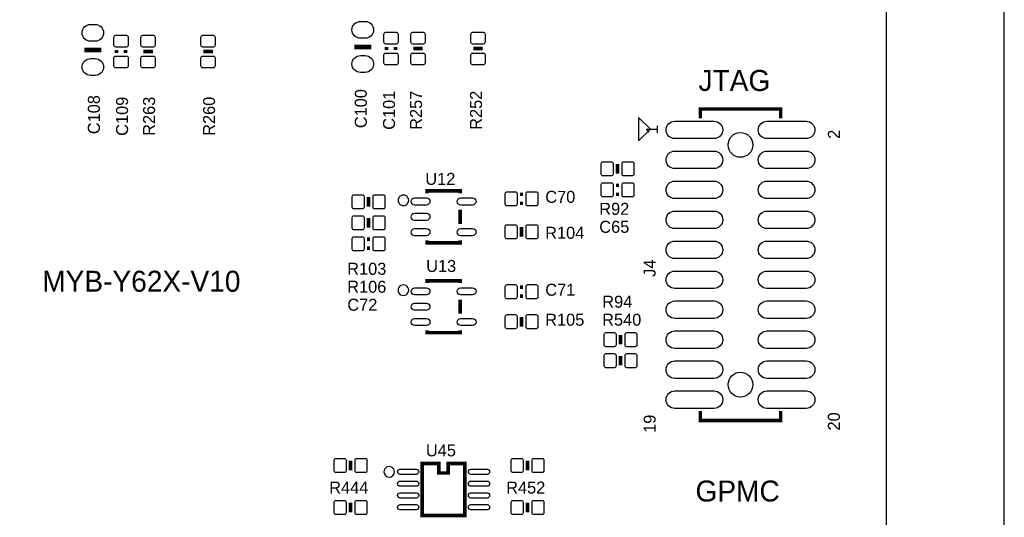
# Model space of a CAD drawing. Extents: x -5 to 175, y -1 to 134.
# Tile 18 of 19: x 133 to 175, y 72 to 93. Entities that reach past the tile are written whole.
import ezdxf

# ---------------------------------------------------------------- set-up
doc = ezdxf.new("R2010")
doc.units = 0
for name, color, linetype in [('BG_OUTLINE', 7, 'CONTINUOUS'), ('BG_SILKSCREEN_TOP', 211, 'CONTINUOUS'), ('PG_SILKSCREEN_TOP', 7, 'CONTINUOUS'), ('PIN_TOP', 12, 'CONTINUOUS'), ('RD_SILKSCREEN_TOP', 7, 'CONTINUOUS')]:
    doc.layers.add(name, color=color, linetype=linetype)

msp = doc.modelspace()

# ---------------------------------------------------------------- linework, layer by layer
at = {"layer": 'BG_OUTLINE'}
for points in [[(-0.999998, 124.99975), (-0.999998, 123.72975), (0, 123.72975, -0.414214), (1.27, 124.99975), (168.730676, 124.99975, -0.414214), (170.000676, 123.72975), (170.000676, 1.27, -0.414214), (168.730676, 0), (1.27, 0, -0.414214), (0, 1.27), (0, 123.72975)], [(171.000674, 0), (173.730666, 0, 0.414214), (175.000666, 1.27), (175.000666, 123.72975, 0.414214), (173.730666, 124.99975), (171.000674, 124.99975)]]:
    msp.add_lwpolyline(points, format="xyb", dxfattribs=at)
at = {"layer": 'PG_SILKSCREEN_TOP'}
for points, const_width in [([(136.052052, 92.162884), (136.763252, 92.162884)], 0.2032), ([(137.411206, 92.157804), (137.411206, 92.030804)], 0.1524), ([(137.792206, 92.030804), (137.792206, 92.157804)], 0.1524), ([(138.947906, 92.094304), (138.541506, 92.094304)], 0.1524), ([(141.487906, 92.094304), (141.081506, 92.094304)], 0.1524), ([(147.482052, 92.289884), (148.193252, 92.289884)], 0.2032), ([(148.841206, 92.284804), (148.841206, 92.157804)], 0.1524), ([(149.222206, 92.157804), (149.222206, 92.284804)], 0.1524), ([(150.377906, 92.221304), (149.971506, 92.221304)], 0.1524), ([(152.917906, 92.221304), (152.511506, 92.221304)], 0.1524), ([(165.530022, 89.257886), (165.530022, 89.657936), (162.129978, 89.657936), (162.129978, 89.257886)], 0.1524), ([(158.623, 87.3252), (158.623, 86.9188)], 0.1524), ([(158.6865, 86.4235), (158.5595, 86.4235)], 0.1524), ([(148.082, 85.5218), (148.082, 85.9282)], 0.1524), ([(150.556976, 86.089998), (150.556976, 86.190074), (151.957024, 86.190074), (151.957024, 86.089998)], 0.1524), ([(154.6225, 86.0425), (154.4955, 86.0425)], 0.1524), ([(158.5595, 86.0425), (158.6865, 86.0425)], 0.1524), ([(151.957024, 85.389974), (151.957024, 84.790026)], 0.1524), ([(154.4955, 85.6615), (154.6225, 85.6615)], 0.1524), ([(148.082, 85.0392), (148.082, 84.6328)], 0.1524), ([(154.559, 84.2518), (154.559, 84.6582)], 0.1524), ([(148.1455, 84.1375), (148.0185, 84.1375)], 0.1524), ([(148.0185, 83.7565), (148.1455, 83.7565)], 0.1524), ([(150.556976, 84.090002), (150.556976, 83.989926), (151.957024, 83.989926), (151.957024, 84.090002)], 0.1524), ([(150.556976, 82.279998), (150.556976, 82.380074), (151.957024, 82.380074), (151.957024, 82.279998)], 0.1524), ([(154.6225, 82.1055), (154.4955, 82.1055)], 0.1524), ([(154.4955, 81.7245), (154.6225, 81.7245)], 0.1524), ([(151.957024, 81.579974), (151.957024, 80.980026)], 0.1524), ([(154.559, 80.4418), (154.559, 80.8482)], 0.1524), ([(150.556976, 80.280002), (150.556976, 80.179926), (151.957024, 80.179926), (151.957024, 80.280002)], 0.1524), ([(158.75, 79.6798), (158.75, 80.0862)], 0.1524), ([(158.75, 78.7908), (158.75, 79.1972)], 0.1524), ([(165.530022, 76.858114), (165.530022, 76.458064), (162.129978, 76.458064), (162.129978, 76.858114)], 0.1524), ([(147.32, 74.3458), (147.32, 74.7522)], 0.1524), ([(150.357078, 74.633074), (151.057102, 74.633074), (151.057102, 74.233024), (151.456898, 74.233024), (151.456898, 74.633074), (152.156922, 74.633074), (152.156922, 72.432926), (150.357078, 72.432926), (150.357078, 74.633074)], 0.1524), ([(154.813, 74.7522), (154.813, 74.3458)], 0.1524), ([(147.32, 72.5678), (147.32, 72.9742)], 0.1524), ([(154.813, 72.9742), (154.813, 72.5678)], 0.1524)]:
    msp.add_lwpolyline(points, dxfattribs=dict(at, const_width=const_width))
msp.add_lwpolyline([(160.018476, 88.804496), (159.518604, 89.304622), (159.518604, 88.304624)], close=True, dxfattribs=at)
for points in [[(149.780498, 85.790024, 1), (149.333502, 85.789976, 1)], [(149.780498, 81.980024, 1), (149.333502, 81.979976, 1)], [(149.18055, 74.283062, 1), (148.73345, 74.282938, 1)]]:
    msp.add_lwpolyline(points, format="xyb", close=True, dxfattribs=at)
at = {"layer": 'PIN_TOP'}
for points in [[(136.509252, 92.531438), (136.306052, 92.531438, -1), (136.306052, 93.242638), (136.509252, 93.242638, -1)], [(147.939252, 92.658438), (147.736052, 92.658438, -1), (147.736052, 93.369638), (147.939252, 93.369638, -1)], [(137.301732, 92.359226), (137.301732, 92.709238, -0.415686), (137.376662, 92.784168), (137.82675, 92.784168, -0.415686), (137.90168, 92.709238), (137.90168, 92.359226, -0.415686), (137.82675, 92.284296), (137.376662, 92.284296, -0.415686)], [(139.04468, 92.709238), (139.04468, 92.359226, -0.415686), (138.96975, 92.284296), (138.519662, 92.284296, -0.415686), (138.444732, 92.359226), (138.444732, 92.709238, -0.415686), (138.519662, 92.784168), (138.96975, 92.784168, -0.415686)], [(141.58468, 92.709238), (141.58468, 92.359226, -0.415686), (141.50975, 92.284296), (141.059662, 92.284296, -0.415686), (140.984732, 92.359226), (140.984732, 92.709238, -0.415686), (141.059662, 92.784168), (141.50975, 92.784168, -0.415686)], [(148.731732, 92.486226), (148.731732, 92.836238, -0.415686), (148.806662, 92.911168), (149.25675, 92.911168, -0.415686), (149.33168, 92.836238), (149.33168, 92.486226, -0.415686), (149.25675, 92.411296), (148.806662, 92.411296, -0.415686)], [(150.47468, 92.836238), (150.47468, 92.486226, -0.415686), (150.39975, 92.411296), (149.949662, 92.411296, -0.415686), (149.874732, 92.486226), (149.874732, 92.836238, -0.415686), (149.949662, 92.911168), (150.39975, 92.911168, -0.415686)], [(153.01468, 92.836238), (153.01468, 92.486226, -0.415686), (152.93975, 92.411296), (152.489662, 92.411296, -0.415686), (152.414732, 92.486226), (152.414732, 92.836238, -0.415686), (152.489662, 92.911168), (152.93975, 92.911168, -0.415686)], [(136.509252, 91.08313), (136.306052, 91.08313, -1), (136.306052, 91.79433), (136.509252, 91.79433, -1)], [(137.301732, 91.47937), (137.301732, 91.829382, -0.415686), (137.376662, 91.904312), (137.82675, 91.904312, -0.415686), (137.90168, 91.829382), (137.90168, 91.47937, -0.415686), (137.82675, 91.40444), (137.376662, 91.40444, -0.415686)], [(139.04468, 91.829382), (139.04468, 91.47937, -0.415686), (138.96975, 91.40444), (138.519662, 91.40444, -0.415686), (138.444732, 91.47937), (138.444732, 91.829382, -0.415686), (138.519662, 91.904312), (138.96975, 91.904312, -0.415686)], [(141.58468, 91.829382), (141.58468, 91.47937, -0.415686), (141.50975, 91.40444), (141.059662, 91.40444, -0.415686), (140.984732, 91.47937), (140.984732, 91.829382, -0.415686), (141.059662, 91.904312), (141.50975, 91.904312, -0.415686)], [(147.939252, 91.21013), (147.736052, 91.21013, -1), (147.736052, 91.92133), (147.939252, 91.92133, -1)], [(148.731732, 91.60637), (148.731732, 91.956382, -0.415686), (148.806662, 92.031312), (149.25675, 92.031312, -0.415686), (149.33168, 91.956382), (149.33168, 91.60637, -0.415686), (149.25675, 91.53144), (148.806662, 91.53144, -0.415686)], [(150.47468, 91.956382), (150.47468, 91.60637, -0.415686), (150.39975, 91.53144), (149.949662, 91.53144, -0.415686), (149.874732, 91.60637), (149.874732, 91.956382, -0.415686), (149.949662, 92.031312), (150.39975, 92.031312, -0.415686)], [(153.01468, 91.956382), (153.01468, 91.60637, -0.415686), (152.93975, 91.53144), (152.489662, 91.53144, -0.415686), (152.414732, 91.60637), (152.414732, 91.956382, -0.415686), (152.489662, 92.031312), (152.93975, 92.031312, -0.415686)], [(162.710114, 88.403049), (161.04997, 88.403049, -1), (161.04997, 89.142951), (162.710114, 89.142951, -1)], [(166.61003, 88.403049), (164.949886, 88.403049, -1), (164.949886, 89.142951), (166.61003, 89.142951, -1)], [(162.710114, 87.133049), (161.04997, 87.133049, -1), (161.04997, 87.872951), (162.710114, 87.872951, -1)], [(166.61003, 87.133049), (164.949886, 87.133049, -1), (164.949886, 87.872951), (166.61003, 87.872951, -1)], [(158.008066, 87.421974), (158.358078, 87.421974, -0.415686), (158.433008, 87.347044), (158.433008, 86.896956, -0.415686), (158.358078, 86.822026), (158.008066, 86.822026, -0.415686), (157.933136, 86.896956), (157.933136, 87.347044, -0.415686)], [(158.887922, 87.421974), (159.237934, 87.421974, -0.415686), (159.312864, 87.347044), (159.312864, 86.896956, -0.415686), (159.237934, 86.822026), (158.887922, 86.822026, -0.415686), (158.812992, 86.896956), (158.812992, 87.347044, -0.415686)], [(158.008066, 86.532974), (158.358078, 86.532974, -0.415686), (158.433008, 86.458044), (158.433008, 86.007956, -0.415686), (158.358078, 85.933026), (158.008066, 85.933026, -0.415686), (157.933136, 86.007956), (157.933136, 86.458044, -0.415686)], [(158.887922, 86.532974), (159.237934, 86.532974, -0.415686), (159.312864, 86.458044), (159.312864, 86.007956, -0.415686), (159.237934, 85.933026), (158.887922, 85.933026, -0.415686), (158.812992, 86.007956), (158.812992, 86.458044, -0.415686)], [(162.710114, 85.863049), (161.04997, 85.863049, -1), (161.04997, 86.602951), (162.710114, 86.602951, -1)], [(166.61003, 85.863049), (164.949886, 85.863049, -1), (164.949886, 86.602951), (166.61003, 86.602951, -1)], [(147.817078, 85.425026), (147.467066, 85.425026, -0.415686), (147.392136, 85.499956), (147.392136, 85.950044, -0.415686), (147.467066, 86.024974), (147.817078, 86.024974, -0.415686), (147.892008, 85.950044), (147.892008, 85.499956, -0.415686)], [(148.696934, 85.425026), (148.346922, 85.425026, -0.415686), (148.271992, 85.499956), (148.271992, 85.950044, -0.415686), (148.346922, 86.024974), (148.696934, 86.024974, -0.415686), (148.771864, 85.950044), (148.771864, 85.499956, -0.415686)], [(150.532211, 85.589999), (150.032085, 85.589999, -1), (150.032085, 85.889973), (150.532211, 85.889973, -1)], [(152.481915, 85.589999), (151.981789, 85.589999, -1), (151.981789, 85.889973), (152.481915, 85.889973, -1)], [(154.294078, 85.552026), (153.944066, 85.552026, -0.415686), (153.869136, 85.626956), (153.869136, 86.077044, -0.415686), (153.944066, 86.151974), (154.294078, 86.151974, -0.415686), (154.369008, 86.077044), (154.369008, 85.626956, -0.415686)], [(155.173934, 85.552026), (154.823922, 85.552026, -0.415686), (154.748992, 85.626956), (154.748992, 86.077044, -0.415686), (154.823922, 86.151974), (155.173934, 86.151974, -0.415686), (155.248864, 86.077044), (155.248864, 85.626956, -0.415686)], [(147.467066, 85.135974), (147.817078, 85.135974, -0.415686), (147.892008, 85.061044), (147.892008, 84.610956, -0.415686), (147.817078, 84.536026), (147.467066, 84.536026, -0.415686), (147.392136, 84.610956), (147.392136, 85.061044, -0.415686)], [(148.346922, 85.135974), (148.696934, 85.135974, -0.415686), (148.771864, 85.061044), (148.771864, 84.610956, -0.415686), (148.696934, 84.536026), (148.346922, 84.536026, -0.415686), (148.271992, 84.610956), (148.271992, 85.061044, -0.415686)], [(150.532211, 84.940013), (150.032085, 84.940013, -1), (150.032085, 85.239987), (150.532211, 85.239987, -1)], [(162.710114, 84.593049), (161.04997, 84.593049, -1), (161.04997, 85.332951), (162.710114, 85.332951, -1)], [(166.61003, 84.593049), (164.949886, 84.593049, -1), (164.949886, 85.332951), (166.61003, 85.332951, -1)], [(154.294078, 84.155026), (153.944066, 84.155026, -0.415686), (153.869136, 84.229956), (153.869136, 84.680044, -0.415686), (153.944066, 84.754974), (154.294078, 84.754974, -0.415686), (154.369008, 84.680044), (154.369008, 84.229956, -0.415686)], [(155.173934, 84.155026), (154.823922, 84.155026, -0.415686), (154.748992, 84.229956), (154.748992, 84.680044, -0.415686), (154.823922, 84.754974), (155.173934, 84.754974, -0.415686), (155.248864, 84.680044), (155.248864, 84.229956, -0.415686)], [(147.817078, 83.647026), (147.467066, 83.647026, -0.415686), (147.392136, 83.721956), (147.392136, 84.172044, -0.415686), (147.467066, 84.246974), (147.817078, 84.246974, -0.415686), (147.892008, 84.172044), (147.892008, 83.721956, -0.415686)], [(148.696934, 83.647026), (148.346922, 83.647026, -0.415686), (148.271992, 83.721956), (148.271992, 84.172044, -0.415686), (148.346922, 84.246974), (148.696934, 84.246974, -0.415686), (148.771864, 84.172044), (148.771864, 83.721956, -0.415686)], [(150.532211, 84.290027), (150.032085, 84.290027, -1), (150.032085, 84.590001), (150.532211, 84.590001, -1)], [(152.481915, 84.290027), (151.981789, 84.290027, -1), (151.981789, 84.590001), (152.481915, 84.590001, -1)], [(162.710114, 83.323049), (161.04997, 83.323049, -1), (161.04997, 84.062951), (162.710114, 84.062951, -1)], [(166.61003, 83.323049), (164.949886, 83.323049, -1), (164.949886, 84.062951), (166.61003, 84.062951, -1)], [(162.710114, 82.053049), (161.04997, 82.053049, -1), (161.04997, 82.792951), (162.710114, 82.792951, -1)], [(166.61003, 82.053049), (164.949886, 82.053049, -1), (164.949886, 82.792951), (166.61003, 82.792951, -1)], [(154.294078, 81.615026), (153.944066, 81.615026, -0.415686), (153.869136, 81.689956), (153.869136, 82.140044, -0.415686), (153.944066, 82.214974), (154.294078, 82.214974, -0.415686), (154.369008, 82.140044), (154.369008, 81.689956, -0.415686)], [(155.173934, 81.615026), (154.823922, 81.615026, -0.415686), (154.748992, 81.689956), (154.748992, 82.140044, -0.415686), (154.823922, 82.214974), (155.173934, 82.214974, -0.415686), (155.248864, 82.140044), (155.248864, 81.689956, -0.415686)], [(150.532211, 81.779999), (150.032085, 81.779999, -1), (150.032085, 82.079973), (150.532211, 82.079973, -1)], [(152.481915, 81.779999), (151.981789, 81.779999, -1), (151.981789, 82.079973), (152.481915, 82.079973, -1)], [(150.532211, 81.130013), (150.032085, 81.130013, -1), (150.032085, 81.429987), (150.532211, 81.429987, -1)], [(162.710114, 80.783049), (161.04997, 80.783049, -1), (161.04997, 81.522951), (162.710114, 81.522951, -1)], [(166.61003, 80.783049), (164.949886, 80.783049, -1), (164.949886, 81.522951), (166.61003, 81.522951, -1)], [(154.294078, 80.345026), (153.944066, 80.345026, -0.415686), (153.869136, 80.419956), (153.869136, 80.870044, -0.415686), (153.944066, 80.944974), (154.294078, 80.944974, -0.415686), (154.369008, 80.870044), (154.369008, 80.419956, -0.415686)], [(155.173934, 80.345026), (154.823922, 80.345026, -0.415686), (154.748992, 80.419956), (154.748992, 80.870044, -0.415686), (154.823922, 80.944974), (155.173934, 80.944974, -0.415686), (155.248864, 80.870044), (155.248864, 80.419956, -0.415686)], [(150.532211, 80.480027), (150.032085, 80.480027, -1), (150.032085, 80.780001), (150.532211, 80.780001, -1)], [(152.481915, 80.480027), (151.981789, 80.480027, -1), (151.981789, 80.780001), (152.481915, 80.780001, -1)], [(158.485078, 79.583026), (158.135066, 79.583026, -0.415686), (158.060136, 79.657956), (158.060136, 80.108044, -0.415686), (158.135066, 80.182974), (158.485078, 80.182974, -0.415686), (158.560008, 80.108044), (158.560008, 79.657956, -0.415686)], [(159.364934, 79.583026), (159.014922, 79.583026, -0.415686), (158.939992, 79.657956), (158.939992, 80.108044, -0.415686), (159.014922, 80.182974), (159.364934, 80.182974, -0.415686), (159.439864, 80.108044), (159.439864, 79.657956, -0.415686)], [(162.710114, 79.513049), (161.04997, 79.513049, -1), (161.04997, 80.252951), (162.710114, 80.252951, -1)], [(166.61003, 79.513049), (164.949886, 79.513049, -1), (164.949886, 80.252951), (166.61003, 80.252951, -1)], [(158.485078, 78.694026), (158.135066, 78.694026, -0.415686), (158.060136, 78.768956), (158.060136, 79.219044, -0.415686), (158.135066, 79.293974), (158.485078, 79.293974, -0.415686), (158.560008, 79.219044), (158.560008, 78.768956, -0.415686)], [(159.364934, 78.694026), (159.014922, 78.694026, -0.415686), (158.939992, 78.768956), (158.939992, 79.219044, -0.415686), (159.014922, 79.293974), (159.364934, 79.293974, -0.415686), (159.439864, 79.219044), (159.439864, 78.768956, -0.415686)], [(162.710114, 78.243049), (161.04997, 78.243049, -1), (161.04997, 78.982951), (162.710114, 78.982951, -1)], [(166.61003, 78.243049), (164.949886, 78.243049, -1), (164.949886, 78.982951), (166.61003, 78.982951, -1)], [(162.710114, 76.973049), (161.04997, 76.973049, -1), (161.04997, 77.712951), (162.710114, 77.712951, -1)], [(166.61003, 76.973049), (164.949886, 76.973049, -1), (164.949886, 77.712951), (166.61003, 77.712951, -1)], [(147.055078, 74.249026), (146.705066, 74.249026, -0.415686), (146.630136, 74.323956), (146.630136, 74.774044, -0.415686), (146.705066, 74.848974), (147.055078, 74.848974, -0.415686), (147.130008, 74.774044), (147.130008, 74.323956, -0.415686)], [(147.934934, 74.249026), (147.584922, 74.249026, -0.415686), (147.509992, 74.323956), (147.509992, 74.774044, -0.415686), (147.584922, 74.848974), (147.934934, 74.848974, -0.415686), (148.009864, 74.774044), (148.009864, 74.323956, -0.415686)], [(154.198066, 74.848974), (154.548078, 74.848974, -0.415686), (154.623008, 74.774044), (154.623008, 74.323956, -0.415686), (154.548078, 74.249026), (154.198066, 74.249026, -0.415686), (154.123136, 74.323956), (154.123136, 74.774044, -0.415686)], [(155.077922, 74.848974), (155.427934, 74.848974, -0.415686), (155.502864, 74.774044), (155.502864, 74.323956, -0.415686), (155.427934, 74.249026), (155.077922, 74.249026, -0.415686), (155.002992, 74.323956), (155.002992, 74.774044, -0.415686)], [(149.416897, 74.393044), (150.096855, 74.393044, -1), (150.096855, 74.17308), (149.416897, 74.17308, -1)], [(152.417145, 74.393044), (153.097103, 74.393044, -1), (153.097103, 74.17308), (152.417145, 74.17308, -1)], [(149.416897, 73.892918), (150.096855, 73.892918, -1), (150.096855, 73.672954), (149.416897, 73.672954, -1)], [(152.417145, 73.892918), (153.097103, 73.892918, -1), (153.097103, 73.672954), (152.417145, 73.672954, -1)], [(149.416897, 73.393046), (150.096855, 73.393046, -1), (150.096855, 73.173082), (149.416897, 73.173082, -1)], [(152.417145, 73.393046), (153.097103, 73.393046, -1), (153.097103, 73.173082), (152.417145, 73.173082, -1)], [(147.055078, 72.471026), (146.705066, 72.471026, -0.415686), (146.630136, 72.545956), (146.630136, 72.996044, -0.415686), (146.705066, 73.070974), (147.055078, 73.070974, -0.415686), (147.130008, 72.996044), (147.130008, 72.545956, -0.415686)], [(147.934934, 72.471026), (147.584922, 72.471026, -0.415686), (147.509992, 72.545956), (147.509992, 72.996044, -0.415686), (147.584922, 73.070974), (147.934934, 73.070974, -0.415686), (148.009864, 72.996044), (148.009864, 72.545956, -0.415686)], [(154.198066, 73.070974), (154.548078, 73.070974, -0.415686), (154.623008, 72.996044), (154.623008, 72.545956, -0.415686), (154.548078, 72.471026), (154.198066, 72.471026, -0.415686), (154.123136, 72.545956), (154.123136, 72.996044, -0.415686)], [(155.077922, 73.070974), (155.427934, 73.070974, -0.415686), (155.502864, 72.996044), (155.502864, 72.545956, -0.415686), (155.427934, 72.471026), (155.077922, 72.471026, -0.415686), (155.002992, 72.545956), (155.002992, 72.996044, -0.415686)], [(149.416897, 72.89292), (150.096855, 72.89292, -1), (150.096855, 72.672956), (149.416897, 72.672956, -1)], [(152.417145, 72.89292), (153.097103, 72.89292, -1), (153.097103, 72.672956), (152.417145, 72.672956, -1)]]:
    msp.add_lwpolyline(points, format="xyb", close=True, dxfattribs=at)
for centre in [(163.83, 88.138), (163.83, 77.978)]:
    msp.add_circle(centre, 0.525018, dxfattribs=at)

# ---------------------------------------------------------------- texts
at = {"layer": 'BG_SILKSCREEN_TOP', "width": 1.000286}
for s, p in [('JTAG', (162.052, 90.424)), ('MYB-Y62X-V10', (134.2644, 81.915)), ('GPMC', (161.925, 73.025))]:
    msp.add_text(s, height=0.889, dxfattribs=at).set_placement(p)
at = {"layer": 'PG_SILKSCREEN_TOP', "width": 1.02}
for s, p in [('1', (160.338008, 88.595962)), ('2', (168.038018, 88.396064)), ('20', (168.038018, 76.033884)), ('19', (160.237932, 75.934062))]:
    msp.add_text(s, height=0.508, rotation=90, dxfattribs=at).set_placement(p)
at = {"layer": 'RD_SILKSCREEN_TOP', "width": 1.02}
for s, p in [('C108', (136.70407, 88.591644)), ('C109', (137.898124, 88.523064)), ('R263', (139.041124, 88.523064)), ('R260', (141.581124, 88.523064)), ('C100', (148.00707, 88.845644)), ('C101', (149.201124, 88.777064)), ('R257', (150.344124, 88.777064)), ('R252', (152.884124, 88.777064)), ('J4', (160.239456, 82.54492))]:
    msp.add_text(s, height=0.508, rotation=90, dxfattribs=at).set_placement(p)
for s, p in [('U12', (150.48484, 86.444582)), ('C70', (155.56484, 85.682582)), ('R92', (157.85084, 85.174582)), ('R104', (155.55976, 84.158582)), ('C65', (157.85084, 84.412582)), ('R103', (147.17776, 82.634582)), ('U13', (150.5204, 82.7532)), ('R106', (147.17776, 81.872582)), ('C71', (155.56484, 81.745582)), ('R94', (157.97784, 81.237582)), ('C72', (147.18284, 81.110582)), ('R105', (155.55976, 80.475582)), ('R540', (157.97276, 80.475582)), ('U45', (150.51024, 74.938382)), ('R444', (146.41576, 73.363582)), ('R452', (153.90876, 73.363582))]:
    msp.add_text(s, height=0.508, dxfattribs=at).set_placement(p)

doc.saveas('drawing.dxf')
